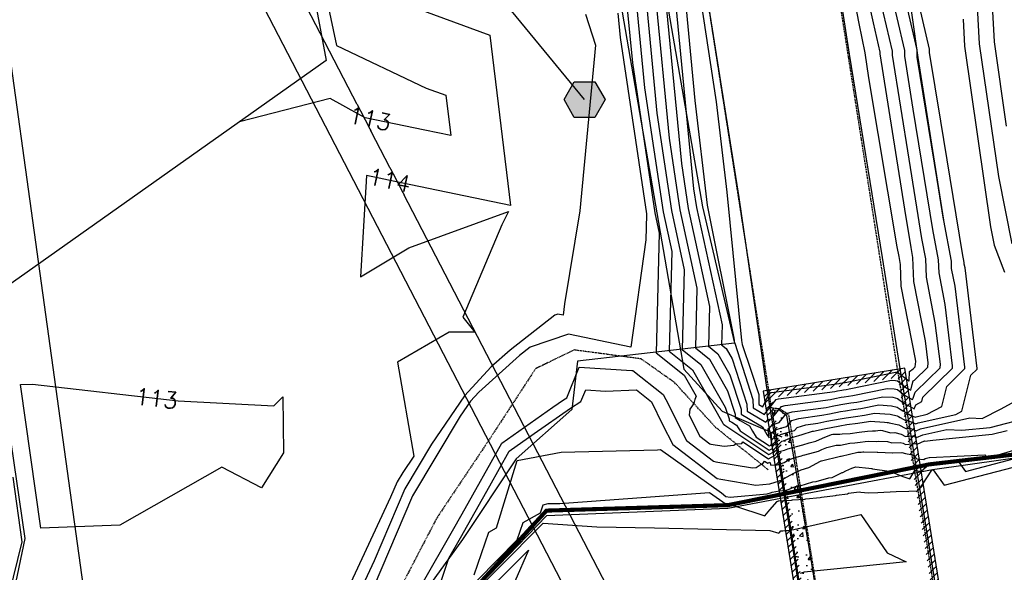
# Model space of a CAD drawing. Header units: feet. Extents: x 351431 to 355879, y 310968 to 329728.
# Tile 187 of 254: x 352696 to 352935, y 324970 to 325105. Entities that reach past the tile are written whole.
import ezdxf

# ---------------------------------------------------------------- set-up
doc = ezdxf.new("R2010")
doc.units = ezdxf.units.FT
doc.header["$MEASUREMENT"] = 0
doc.linetypes.add('D25', pattern=[0.375, 0.25, -0.125])
doc.linetypes.add('HIDDEN', pattern=[0.375, 0.25, -0.125])
for name, color, linetype in [('EHID', 86, 'Continuous'), ('EHYSC', 161, 'Continuous'), ('ELID', 174, 'Continuous'), ('ELIF', 153, 'LINKFENCE'), ('ELIG', 41, 'Continuous'), ('ELTCH-EG1', 253, 'Continuous'), ('ELTCN-EG1', 251, 'Continuous'), ('ELTNB-EG1', 55, 'Continuous'), ('ELTT', 3, 'Continuous'), ('ELTTR', 161, 'HIDDEN'), ('ELTW-CREEK', 6, 'Continuous'), ('ELTWH-OHW', 4, 'D25'), ('ELUTU', 153, 'UT'), ('ELYSP', 1, 'D25'), ('ELYSW-FRONT', 1, 'Continuous'), ('ESGH', 1, 'Continuous'), ('ETFS', 6, 'Continuous'), ('ETGH', 4, 'Continuous'), ('ETTC', 252, 'Continuous'), ('ETUS', 2, 'Continuous')]:
    doc.layers.add(name, color=color, linetype=linetype)
doc.styles.add('L80', font='simplex', dxfattribs={"height": 4})
doc.styles.add('ROMANSM', font='romansm.shx')
doc.linetypes.add('LINKFENCE', pattern='A,0.25,-0.08,0.25,-0.08,["X",ROMANSM,S=0.08,R=0,X=-0.004,Y=-0.04],-0.12', length=0.78)
doc.linetypes.add('UT', pattern='A,0.25,-0.07,0.07,-0.07,0.07,-0.07,0.25,-0.08,["UT",ROMANSM,S=0.08,R=0,X=-0.04,Y=-0.04],-0.15', length=1.08)

# ---------------------------------------------------------------- blocks, each defined once
blk = doc.blocks.new('TH')
blk.add_hatch(color=256).paths.add_polyline_path([(-0.05, 0.0866), (0.05, 0.0866), (0.1, 0), (0.05, -0.0866), (-0.05, -0.0866), (-0.1, 0)])
for p, q in [((-0.1, 0), (-0.05, 0.0866)), ((-0.05, 0.0866), (0.05, 0.0866)), ((0.05, 0.0866), (0.1, 0)), ((-0.05, -0.0866), (-0.1, 0)), ((0.1, 0), (0.05, -0.0866)), ((0.05, -0.0866), (-0.05, -0.0866))]:
    blk.add_line(p, q)

msp = doc.modelspace()

# ---------------------------------------------------------------- hatches: boundary and pattern name
at = {"layer": 'EHID'}
h = msp.add_hatch(dxfattribs=at)
h.set_pattern_fill('ANSI31', color=256, scale=10, style=0)
h.paths.add_polyline_path([(352890.75, 324937.54), (352921.28, 324942.48), (352909.22, 325017.83), (352878.77, 325012.88)], flags=16)
h.paths.add_polyline_path([(352889.09, 324935.25), (352923.57, 324940.83), (352910.88, 325020.12), (352876.48, 325014.53)])
at = {"layer": 'EHYSC'}
h = msp.add_hatch(dxfattribs=at)
h.set_pattern_fill('AR-CONC', color=256, style=0)
h.set_pattern_definition([(50, (352878.616, 324944.8), (7.1726, -0.6275), [0.75, -8.25]), (355, (352878.616, 324944.8), (-1.3875, 7.5219), [0.6, -6.6]), (100.451, (352879.214, 324944.748), (5.7851, 6.8944), [0.6374, -7.0114]), (46.184, (352878.616, 324946.8), (10.6724, -1.6552), [1.125, -12.375]), (96.636, (352879.505, 324946.662), (9.3466, 9.7412), [0.9561, -10.5171]), (351.184, (352878.616, 324946.8), (9.3466, 9.7412), [0.9, -9.9]), (21, (352879.616, 324946.3), (5.96907, -4.0262), [0.75, -8.25]), (326, (352879.616, 324946.3), (2.43315, 7.2515), [0.6, -6.6]), (71.451, (352880.1134, 324945.9645), (8.4022, 3.2253), [0.6374, -7.0114]), (37.5, (352878.616, 324944.8), (0.1216, 3.32894), [0, -6.52, 0, -6.7, 0, -6.625]), (7.5, (352878.616, 324944.8), (2.6307, 3.94412), [0, -3.82, 0, -6.37, 0, -2.525]), (327.5, (352876.386, 324944.8), (5.33822, -0.22555), [0, -2.5, 0, -7.8, 0, -10.35]), (317.5, (352875.386, 324944.8), (5.83186, 1.00105), [0, -3.25, 0, -5.18, 0, -7.35])])
h.paths.add_polyline_path([(352888.07, 324974.16), (352882.26, 325008.52), (352880.54, 325009.81), (352878.62, 325009.88), (352888.89, 324944.8), (352892.58, 324945.54)])

# ---------------------------------------------------------------- linework, layer by layer
at = {"layer": 'ELID', "flags": 128}
msp.add_lwpolyline([(352889.09, 324935.25), (352923.57, 324940.83), (352910.88, 325020.12), (352876.48, 325014.53)], close=True, dxfattribs=at)
at = {"layer": 'ELIF', "flags": 128}
msp.add_lwpolyline([(352804.75, 325835.9), (352812.35, 325788.72), (352819.46, 325736.92), (352826.01, 325689.59), (352833.21, 325639.04), (352840.5, 325587.83), (352849.24, 325532.35), (352855.49, 325479.28), (352863.97, 325429.87), (352872.29, 325376.69), (352876.44, 325343.31), (352883.96, 325291.77), (352892.15, 325245.38), (352899.66, 325195.86), (352906.66, 325148.18), (352914.04, 325095.52), (352920.35, 325056.01)], dxfattribs=at)
at = {"layer": 'ELIG', "flags": 128}
for points in [[(352858.08, 325350.26), (352859.21, 325342.01), (352861.65, 325322.91), (352866.54, 325291.79), (352874.22, 325244.05), (352881.71, 325197.28), (352889.79, 325145.54), (352897.37, 325096.34), (352905.42, 325046.95), (352909.54, 325021), (352916.62, 324978.02), (352922.71, 324939.79)], [(352832.83, 325303.2), (352842.35, 325243.97), (352845.72, 325222.48), (352849.64, 325196.4), (352853.65, 325171.74), (352862.24, 325114.28), (352870.59, 325061.57), (352877.24, 325015.98), (352883.88, 324975.04), (352890.14, 324935.01)]]:
    msp.add_lwpolyline(points, dxfattribs=at)
at = {"layer": 'ELTCH-EG1', "flags": 128}
for points, elevation in [([(352850.32, 325110.41), (352853.64, 325075.93), (352856.22, 325058.59), (352860.39, 325039.52), (352860.01, 325024.99), (352863.41, 325022.31), (352867.85, 325014.54), (352869.67, 325008.93), (352869.68, 325008.1), (352870.88, 325007.39), (352873.16, 325006.04), (352873.92, 325004.81), (352874.81, 325003.36), (352878.04, 325001.2), (352878.41, 325001.39), (352878.6, 325002.52), (352878.56, 325002.86), (352878.49, 325003.59), (352878.4, 325004.45), (352879.21, 325004.62), (352879.72, 325005.2), (352880.74, 325005.48), (352882.25, 325005.9), (352883.45, 325007.38), (352885.2, 325007.89), (352890.78, 325008.63), (352892.61, 325009.02), (352895.31, 325009.55), (352896.52, 325009.75), (352898.35, 325010.01), (352900.21, 325010.27), (352904.58, 325011.17), (352907.69, 325010.95), (352909.09, 325010.63), (352909.78, 325010.12), (352910.4, 325009.76), (352911.48, 325009.14), (352912.33, 325008.65), (352913.47, 325008.18), (352913.65, 325008.27), (352916.38, 325008.87), (352919.9, 325010.79), (352921.13, 325015.67), (352925.48, 325019.97), (352925.51, 325020.33), (352923.15, 325039.99), (352922.3, 325044.3), (352922.24, 325046.06), (352920.39, 325055.93), (352920.34, 325056.25), (352918.77, 325065.89), (352914.01, 325095.15), (352913.95, 325095.53), (352913.92, 325097.4), (352906.38, 325129.77)], 120), ([(352928.13, 325115.4), (352929, 325098.84), (352933.66, 325066.63), (352936.93, 325050.31)], 120), ([(352795.86, 324961.3), (352800.14, 324973.91), (352802.96, 324978.84), (352810.05, 324991.52), (352814.77, 324999.93), (352820.85, 325004.18), (352829.7, 325010.39), (352832.2, 325011.96), (352833.36, 325014.79), (352838.19, 325014.48), (352845.71, 325014.79), (352849.33, 325011.9), (352852.04, 325006.42), (352854.53, 325001.51), (352865.35, 324993.25), (352866.2, 324993.09), (352874.75, 324991.68), (352878.13, 324992.01), (352880.44, 324992.68), (352880.52, 324992.8), (352880.63, 324992.8), (352880.69, 324992.82), (352883.98, 324994.61), (352885.7, 324995.38), (352887.59, 324995.95), (352890.41, 324997.49), (352890.61, 324997.55), (352890.64, 324997.56), (352890.68, 324997.58), (352895.26, 324998.7), (352895.48, 324998.7), (352899.49, 324999.64), (352899.87, 324999.66), (352900.29, 324999.71), (352900.69, 324999.76), (352900.93, 324999.78), (352904.18, 324999.66), (352904.34, 324999.68), (352907.91, 324999.53), (352908.03, 324999.49), (352910.21, 324999.58), (352911.09, 324999.38), (352912.77, 324998.99), (352913.85, 324998.02), (352915.5, 324997.87), (352915.83, 324998.16), (352916.86, 324998.4), (352916.92, 324998.42), (352930.32, 324999.05), (352930.83, 324998.35), (352934.43, 324999.28), (352945.13, 325002.45)], 115)]:
    msp.add_lwpolyline(points, dxfattribs=dict(at, elevation=elevation))
at = {"layer": 'ELTCN-EG1', "flags": 128}
for points, elevation in [([(352858.62, 325534.3), (352865.07, 325495.27), (352866.66, 325480.87), (352865.98, 325472.26), (352867.33, 325473.74), (352871.28, 325455.5), (352875.12, 325430.04), (352875.56, 325427.75), (352884.3, 325384.29), (352885.42, 325377.96), (352891.02, 325352.6), (352892.61, 325345.74), (352901.29, 325306), (352903.76, 325294.22), (352907.32, 325275.31), (352912.63, 325247.61), (352915.86, 325229.84), (352921.02, 325199.98), (352923.46, 325179.4), (352927.53, 325149.78), (352931.2, 325125.91), (352932.59, 325099.36), (352935.56, 325078.86)], 121), ([(352857.19, 325113.45), (352859.91, 325085.13), (352862.87, 325059.71), (352869.34, 325027.36), (352869.55, 325026.18), (352869.57, 325026.12), (352874.01, 325012.5), (352874.03, 325010.46), (352876.78, 325008.83), (352876.86, 325009), (352879.65, 325012.45), (352880.21, 325012.61), (352893.91, 325014.43), (352894.58, 325014.58), (352895.57, 325014.77), (352896.01, 325014.84), (352896.68, 325014.94), (352897.36, 325015.03), (352907.66, 325017.15), (352908.66, 325017.09), (352909.11, 325016.98), (352911.41, 325015.25), (352912.36, 325014.71), (352912.69, 325016.13), (352912.98, 325017.03), (352913.3, 325017.18), (352916.47, 325020.31), (352916.57, 325021.39), (352915.93, 325026.69), (352913.09, 325041.1), (352912.88, 325046.98), (352912.44, 325049.36), (352910.92, 325058.7), (352904.94, 325096.48), (352904.93, 325096.89), (352903.28, 325103.97), (352894.05, 325145.68)], 123), ([(352848.03, 325109.39), (352850.66, 325082.05), (352854.19, 325058.35), (352857.33, 325043.98), (352856.82, 325024.59), (352861.36, 325021.01), (352867.28, 325010.64), (352868.23, 325007.75), (352868.23, 325007.31), (352868.85, 325006.95), (352870.03, 325006.25), (352870.42, 325005.61), (352870.88, 325004.86), (352877.95, 325000.15), (352878.74, 325000.57), (352878.93, 325001.67), (352880.16, 325002.98), (352879.15, 325003.03), (352879.13, 325003.28), (352879.11, 325003.48), (352880.52, 325003.78), (352880.72, 325004.01), (352882.08, 325004.38), (352884.11, 325004.95), (352884.72, 325005.69), (352886.86, 325006.31), (352889.74, 325006.69), (352891.96, 325007.17), (352895.23, 325007.81), (352896.69, 325008.05), (352898.9, 325008.36), (352901.15, 325008.68), (352903.55, 325009.17), (352907.37, 325008.91), (352909.08, 325008.52), (352909.23, 325008.41), (352909.37, 325008.33), (352909.78, 325008.09), (352911.22, 325007.31), (352911.61, 325007.34), (352913.57, 325006.53), (352914.19, 325006.81), (352923.28, 325008.81), (352924.75, 325009.62), (352926.96, 325018.35), (352928.48, 325019.85), (352928.49, 325019.98), (352925.55, 325044.42), (352925.37, 325045.36), (352925.35, 325045.75), (352924.95, 325047.91), (352919.65, 325080.07), (352916.93, 325096.75), (352916.92, 325097.57), (352907.41, 325138.37)], 119), ([(352852.61, 325111.42), (352856.61, 325069.8), (352858.24, 325058.84), (352863.45, 325035.06), (352863.19, 325025.39), (352865.46, 325023.6), (352868.41, 325018.43), (352871.12, 325010.12), (352871.13, 325008.89), (352872.9, 325007.84), (352876.3, 325005.83), (352877.42, 325004.01), (352877.92, 325003.19), (352877.85, 325003.82), (352877.85, 325003.89), (352877.69, 325005.41), (352877.91, 325005.46), (352878.73, 325006.4), (352879.39, 325006.58), (352880.39, 325006.85), (352882.18, 325009.07), (352883.54, 325009.46), (352891.82, 325010.56), (352893.27, 325010.87), (352895.4, 325011.29), (352896.35, 325011.45), (352897.79, 325011.65), (352899.26, 325011.86), (352905.61, 325013.16), (352908.02, 325013), (352909.1, 325012.75), (352910.32, 325011.83), (352911.43, 325011.19), (352912.03, 325010.85), (352913.19, 325010.18), (352913.63, 325011.19), (352915.05, 325011.96), (352915.31, 325013), (352922.48, 325020.08), (352922.53, 325020.68), (352920.74, 325035.56), (352919.23, 325043.23), (352919.12, 325046.37), (352917.73, 325053.81), (352912.98, 325083), (352910.94, 325095.85), (352910.92, 325097.23), (352905.35, 325121.17)], 121), ([(352860.65, 325114.09), (352865.07, 325084.78), (352867.63, 325062.83), (352871.25, 325026.78), (352871.42, 325025.86), (352873.61, 325019.34), (352875.45, 325013.69), (352875.47, 325011.24), (352876.38, 325010.71), (352877.55, 325013.11), (352878.38, 325014.14), (352878.55, 325014.18), (352894.95, 325016.36), (352895.23, 325016.43), (352895.65, 325016.51), (352895.84, 325016.54), (352896.12, 325016.58), (352896.41, 325016.62), (352908.69, 325019.15), (352908.98, 325019.13), (352909.12, 325019.1), (352911.9, 325017.01), (352911.94, 325016.99), (352912.08, 325019.31), (352912.91, 325019.95), (352913.06, 325020.02), (352913.47, 325020.43), (352913.59, 325021.74), (352913.52, 325022.26), (352910.02, 325040.04), (352909.84, 325045.28), (352909.54, 325047.24), (352909.09, 325049.54), (352902.15, 325090.63), (352901.26, 325096.66), (352899.85, 325103.83), (352896.54, 325121.17)], 124), ([(352854.9, 325112.44), (352859.59, 325063.68), (352860.27, 325059.09), (352866.51, 325030.6), (352866.38, 325025.79), (352867.51, 325024.9), (352868.98, 325022.33), (352872.56, 325011.31), (352872.58, 325009.67), (352874.93, 325008.28), (352877.18, 325006.95), (352877.73, 325007.59), (352878.05, 325007.68), (352878.53, 325007.81), (352880.92, 325010.76), (352881.87, 325011.04), (352892.86, 325012.5), (352893.92, 325012.72), (352895.48, 325013.03), (352896.18, 325013.15), (352897.24, 325013.29), (352898.31, 325013.44), (352906.63, 325015.16), (352908.34, 325015.04), (352909.1, 325014.87), (352910.87, 325013.54), (352912.47, 325012.62), (352912.57, 325012.56), (352912.77, 325012.44), (352912.92, 325012.78), (352913.42, 325014.28), (352913.55, 325014.35), (352919.47, 325020.2), (352919.55, 325021.03), (352918.33, 325031.13), (352916.16, 325042.17), (352916, 325046.67), (352915.08, 325051.59), (352911.95, 325070.85), (352907.94, 325096.16), (352907.93, 325097.06), (352904.31, 325112.57)], 122), ([(352843.46, 325107.36), (352844.71, 325094.3), (352850.13, 325057.85), (352851.22, 325052.9), (352850.45, 325023.79), (352857.27, 325018.41), (352860.18, 325013.31), (352859.89, 325012.51), (352859.65, 325011.49), (352858.71, 325010.14), (352858.54, 325008.65), (352861.13, 325003.53), (352863.56, 325001.68), (352863.75, 325001.64), (352867.04, 325001.1), (352869.33, 325001.38), (352869.87, 325001.72), (352871.32, 325001.8), (352871.58, 325002.16), (352877.75, 324998.04), (352879.41, 324998.93), (352879.45, 324999.14), (352880.05, 324999.78), (352881.69, 325000.14), (352882.46, 325000.47), (352884.62, 325001.03), (352886.11, 325001.48), (352887.66, 325001.94), (352889.26, 325002.38), (352890.89, 325003.06), (352893.1, 325004), (352893.44, 325004.06), (352895.14, 325004.03), (352895.7, 325004.16), (352897.66, 325004.25), (352899.79, 325004.52), (352901.85, 325004.78), (352903.05, 325004.89), (352903.8, 325004.86), (352904.94, 325004.99), (352905.53, 325004.97), (352907.4, 325004.39), (352908.46, 325004.44), (352909.99, 325004.09), (352911.12, 325003.48), (352912.87, 325003.61), (352913.78, 325003.24), (352915.26, 325003.9), (352921.15, 325005.2), (352924.8, 325005.03), (352931.66, 325005.71), (352941.65, 325008.24)], 117), ([(352845.74, 325108.38), (352847.69, 325088.17), (352852.16, 325058.1), (352854.27, 325048.44), (352853.64, 325024.19), (352859.31, 325019.71), (352866.72, 325006.75), (352866.78, 325006.56), (352866.78, 325006.53), (352866.82, 325006.51), (352866.9, 325006.46), (352866.93, 325006.42), (352866.96, 325006.37), (352877.85, 324999.09), (352879.08, 324999.75), (352879.19, 325000.41), (352881, 325002.33), (352881.44, 325002.42), (352883.35, 325003.23), (352883.42, 325003.24), (352885.14, 325003.76), (352885.97, 325003.99), (352885.98, 325004), (352888.52, 325004.74), (352888.7, 325004.76), (352891.31, 325005.32), (352895.14, 325006.07), (352896.86, 325006.36), (352899.46, 325006.72), (352902.1, 325007.09), (352902.53, 325007.18), (352906, 325006.94), (352906.62, 325006.92), (352906.88, 325006.91), (352907.09, 325006.84), (352907.15, 325006.84), (352909.46, 325006.32), (352911.17, 325005.39), (352912.24, 325005.48), (352913.68, 325004.89), (352914.72, 325005.36), (352926.69, 325007.99), (352929.74, 325007.85), (352934.34, 325010.19), (352941.1, 325013.9)], 118), ([(352925.06, 325104.9), (352925.4, 325098.31), (352931.76, 325054.39), (352932.64, 325049.99), (352935.12, 325043.4)], 119), ([(352785.93, 324954.21), (352801, 324980.55), (352803.33, 324984.72), (352812.96, 325001.88), (352825.39, 325010.57), (352828.01, 325012.4), (352828.75, 325012.87), (352831.79, 325020.33), (352844.55, 325019.52), (352844.84, 325019.53), (352852.2, 325013.67), (352852.81, 325012.44), (352857.83, 325002.52), (352864.46, 324997.47), (352864.98, 324997.37), (352873.93, 324995.89), (352874.77, 324995.99), (352876.01, 324996.76), (352876.32, 324996.78), (352876.85, 324997.52), (352877.65, 324996.99), (352878.08, 324997.22), (352878.33, 324996.5), (352879.93, 324996.61), (352881.58, 324997.2), (352882.37, 324997.63), (352883.91, 324998.32), (352885.82, 324998.82), (352886.21, 324998.93), (352886.62, 324999.06), (352889.94, 324999.96), (352890.77, 325000.31), (352891.99, 325000.83), (352894.24, 325001.38), (352895.31, 325001.37), (352897.59, 325001.9), (352898.77, 325001.95), (352900.04, 325002.11), (352901.27, 325002.27), (352901.99, 325002.33), (352903.99, 325002.26), (352904.64, 325002.33), (352906.72, 325002.25), (352907.72, 325001.94), (352909.78, 325002.03), (352910.52, 325001.86), (352911.07, 325001.56), (352913.49, 325001.75), (352913.89, 325001.59), (352915.71, 325002.41), (352915.78, 325002.34), (352915.82, 325002.35), (352917.73, 325002.63), (352932.12, 325004.05), (352935.78, 325004.98)], 116), ([(352806.28, 324969.85), (352809.82, 324980.26), (352811.67, 324981.29), (352816.75, 324997.62), (352827.39, 324999.67), (352850.82, 325000.26), (352851.53, 325000.31), (352866.38, 324989.83), (352867.4, 324988.88), (352867.4, 324988.89), (352868.5, 324988.77), (352877.43, 324989.52), (352878.48, 324989.89), (352878.66, 324989.96), (352880.48, 324990.3), (352882.01, 324990.38), (352884.76, 324991.48), (352885.46, 324991.53), (352888.55, 324992.46), (352889.36, 324992.54), (352892.44, 324993.47), (352893.25, 324993.55), (352895.7, 324994.75), (352895.87, 324994.77), (352896.58, 324995.18), (352898.02, 324995.83), (352899.05, 324996.14), (352902.16, 324995.8), (352902.81, 324995.69), (352902.93, 324995.68), (352903.09, 324995.66), (352907.14, 324995.03), (352907.99, 324994.75), (352910.41, 324993.74), (352912.14, 324993.23), (352913.37, 324995.19), (352914.92, 324995.05), (352916.85, 324996.78), (352916.88, 324996.79), (352917.28, 324996.91), (352924.06, 324997.23), (352925.67, 324995.02), (352936.97, 324997.94)], 114), ([(352787.85, 324949.06), (352816.7, 324978.39), (352818.13, 324982.61), (352822.39, 324984.98), (352822.99, 324986.92), (352824.26, 324987.17), (352827.05, 324987.24), (352863.49, 324989.84), (352867.5, 324987.01), (352867.78, 324986.76), (352867.92, 324987.02), (352868.67, 324986.94), (352869.76, 324986.55), (352876.9, 324984.25), (352878.09, 324985.63), (352879.89, 324987.71), (352880.2, 324987.82), (352880.3, 324987.84), (352883.41, 324988.02), (352883.6, 324988.09), (352886.64, 324988.28), (352886.9, 324988.36), (352890.37, 324988.7), (352890.63, 324988.78), (352894.1, 324989.12), (352894.31, 324989.22), (352896.96, 324989.57), (352897.22, 324989.72), (352899.82, 324990.07), (352900.21, 324990), (352902.02, 324989.76), (352904.33, 324989.89), (352908.82, 324990.13), (352911.93, 324990.24), (352914.08, 324990.32), (352915.19, 324991.86), (352917.51, 324995.29), (352917.62, 324995.4), (352917.63, 324995.41), (352917.8, 324995.41), (352920.51, 324991.7), (352939.52, 324996.61)], 113), ([(352694.13, 324993.59), (352696.3, 324977.88), (352693.16, 324965.04)], 113), ([(352790.63, 324949.83), (352823.01, 324982.44), (352836.05, 324981.5), (352850.07, 324981.28), (352878.13, 324980.67), (352880.31, 324979.97), (352880.48, 324980.17), (352880.8, 324980.53), (352881.3, 324980.57), (352881.81, 324980.62), (352882.4, 324980.67), (352882.99, 324980.73), (352883.45, 324980.79), (352883.91, 324980.86), (352900.19, 324984.5), (352906.59, 324975.25), (352911.27, 324973.02), (352886.42, 324970.52), (352885.52, 324970.2)], 112), ([(352804.87, 324961.4), (352819.47, 324975.85), (352816.18, 324968.28)], 111)]:
    msp.add_lwpolyline(points, dxfattribs=dict(at, elevation=elevation))
at = {"layer": 'ELTT', "flags": 128}
for points in [[(352851.58, 325118.09), (352861.73, 325059.27), (352869.53, 325026.19), (352831.39, 325021.77), (352829.98, 325010.04), (352816.5, 324998.05), (352803.41, 324978.45), (352784.08, 324951.65), (352772.19, 324924.66), (352759.83, 324911.52), (352763.07, 324905.05), (352772.84, 324880.81), (352764.99, 324848.79), (352748.89, 324841.47), (352724.62, 324839.94)], [(352686.7, 324929.15), (352697.14, 324978.71), (352688.88, 325034.97)]]:
    msp.add_lwpolyline(points, dxfattribs=at)
at = {"layer": 'ELTTR', "flags": 128}
msp.add_lwpolyline([(352877.67, 324995.42), (352865.02, 325005.63), (352854.95, 325016.6), (352846.81, 325022.34), (352830.56, 325024.5), (352821.16, 325019.94), (352810.36, 325003.4), (352797.2, 324983.72), (352781.17, 324952.98), (352764.81, 324928.77), (352736.48, 324897.58), (352730.46, 324880.28), (352723.48, 324847.92), (352721.68, 324840.29)], dxfattribs=at)
at = {"layer": 'ELTW-CREEK', "color": 2, "flags": 128}
for points in [[(353145.93, 325007.78), (353114.04, 325018.14), (353079.3, 325023.72), (353035.8, 325016.07), (352997.48, 325007.36), (352961.16, 325001.53), (352917.64, 324995.37), (352867.92, 324985.97)], [(352867.92, 324985.97), (352823.8, 324984.21), (352789.07, 324948.22), (352764.45, 324909.74), (352776.66, 324882.7), (352775.08, 324867.05), (352769.41, 324832.25), (352761.47, 324831.62), (352733.85, 324823.54), (352714.23, 324822.45), (352669.77, 324819.99), (352611.41, 324821.76), (352559.03, 324834.81), (352528.5, 324861.11), (352491.41, 324867.8)]]:
    msp.add_lwpolyline(points, dxfattribs=at)
at = {"layer": 'ELUTU', "flags": 128}
msp.add_lwpolyline([(352380.14, 326770.45), (352398.65, 326780.17), (352459.09, 326702.12), (352510.81, 326628.37), (352552.86, 326540.28), (352588.36, 326465.06), (352610.23, 326418), (352624.93, 326383.94), (352638.67, 326344.3), (352662.25, 326268.74), (352695.84, 326142.57), (352724.3, 325990.83), (352730.82, 325926.5), (352748.67, 325776.94), (352754.81, 325742.51), (352765.7, 325666.24), (352772.11, 325619.5), (352777.81, 325570.61), (352786.08, 325519.18), (352795.26, 325441.73), (352804.33, 325382.47), (352810.39, 325336.01), (352824.23, 325256.67), (352824.51, 325228.77), (352829.94, 325177.9), (352857.19, 325019.87), (352866.53, 325009.67), (352881.01, 325003.37)], dxfattribs=at)
at = {"layer": 'ELYSP', "flags": 128}
for points in [[(352984.21, 324894.24), (352992.52, 324843.71), (353000.45, 324794.7), (353008.54, 324745.37), (353016.78, 324695.86), (353024.83, 324646.53), (353032.83, 324597.26), (353040.9, 324547.4), (353048.98, 324498.35), (353057.05, 324449.37), (353065.11, 324399.81), (353073.08, 324350.47), (353080.87, 324301.15), (353088.82, 324251.58), (353096.66, 324202.37), (353104.52, 324153.36), (353112.56, 324104.05), (353120.32, 324054.79), (353128.53, 324004.88), (353136.12, 323955.53), (353144.11, 323906.01), (353151.85, 323856.49), (353159.79, 323807.19), (353167.71, 323757.88), (353175.4, 323708.71), (353183.41, 323659.29), (353191.43, 323609.73), (353199.33, 323560.72), (353207.21, 323511.65), (353215.3, 323461.83), (353223.03, 323412.47), (353231.18, 323363.28), (353239.08, 323313.56), (353246.97, 323264.24), (353254.78, 323214.9), (353262.77, 323165.39), (353270.77, 323116.16), (353278.65, 323066.75), (353286.53, 323017.6), (353287.39, 323010.17), (353286.96, 322964.83), (353289.74, 322915.05), (353293.09, 322865.36), (353294.22, 322815.85), (353295.51, 322766.33), (353297.43, 322717), (353299.01, 322667.59), (353300.37, 322618.43), (353301.75, 322569.21), (353303.58, 322520.04), (353304.54, 322470.94), (353305.74, 322422.17), (353305.56, 322388.55), (353305.06, 322388.54), (353299.28, 322387.59), (353297.35, 322389.85), (353294.18, 322443.37), (353290.91, 322495.83), (353287.45, 322546.86), (353282.98, 322598.95), (353278.21, 322649.69), (353273.37, 322699.14), (353267.41, 322750.32), (353261.16, 322800.27), (353254.24, 322851.15), (353246.93, 322901.67), (353239.23, 322951.31), (353231.45, 323000.74), (353223.11, 323052.85), (353214.76, 323104.49), (353206.63, 323155.75), (353198.47, 323206.33), (353191.34, 323255.07), (353187.17, 323283.02), (353190.78, 323284.64), (353185.17, 323304.72), (353180.19, 323320.31), (353174.53, 323355.44), (353166.34, 323406.76), (353158.17, 323457.72), (353149.84, 323509.21), (353141.34, 323562.21), (353133.19, 323613.4), (353124.76, 323665.19), (353116.29, 323717.16), (353108.1, 323768.67), (353099.98, 323819.82), (353091.82, 323871.3), (353083.14, 323925.24), (353074.41, 323979.03), (353066.06, 324031.83), (353057.75, 324083.35), (353049.19, 324136.92), (353040.61, 324189.48), (353031.78, 324241.31), (353024.64, 324289.83), (353016.5, 324341.11), (353008.44, 324391.52), (353000.27, 324442.06), (352991.66, 324494.86), (352983.32, 324545.65), (352974.72, 324598.45), (352966.55, 324649.57), (352957.79, 324704.09), (352948.99, 324759.74), (352940.87, 324812.43), (352935.12, 324849.1), (352934.31, 324859.22), (352933.8, 324871.86), (352932.07, 324889.05), (352925.95, 324916.75), (352922.15, 324940.49), (352916.03, 324979.33), (352909.12, 325019.99), (352901.28, 325070), (352892.97, 325122.86), (352884.56, 325175.29), (352876.23, 325226.6), (352868.01, 325279.24), (352858.95, 325330.37), (352846.81, 325400.48), (352838.11, 325454.47), (352829.09, 325509.39), (352820.44, 325561.85), (352812.42, 325613.94), (352805.56, 325665.83), (352800.29, 325713.74), (352797.31, 325761.29), (352791.48, 325854.23), (352786.83, 325905.82), (352780.9, 325959.93), (352778.48, 325980.88), (352777.45, 325991.16), (352777.56, 325995.61), (352778.61, 325998.74), (352780.86, 325999.62), (352784.24, 325998.78), (352797.22, 325949.41), (352806.48, 325899.94), (352815.96, 325850.93), (352824.47, 325801.87), (352832.78, 325752.64), (352841.47, 325703.34), (352850, 325653.98), (352858.54, 325604.91), (352867.2, 325555.64), (352876.16, 325506.56), (352885.42, 325456.49), (352893.87, 325407.59), (352902.48, 325358.35), (352913.41, 325309.51), (352921.77, 325259.53), (352930.62, 325210.85), (352939.01, 325161.57), (352947.12, 325112.25), (352950.73, 325092.7), (352956.24, 325063.14), (352962.32, 325026.93), (352967.87, 324988.97), (352974.51, 324950.14), (352984.21, 324894.24)], [(352436.21, 324776.74), (352463.36, 324786.04), (352489.18, 324788.37), (352510.42, 324785.04), (352531.28, 324776.76), (352548.34, 324767.92), (352568.55, 324756.2), (352578.92, 324750.64), (352593.68, 324745.46), (352613.41, 324742.62), (352627.87, 324744.23), (352655.12, 324751.77), (352665.63, 324755.45), (352683.69, 324761.61), (352694.4, 324767.75), (352696.82, 324775.29), (352703.22, 324773.09), (352703.85, 324769.41), (352706.58, 324768.3), (352714.5, 324768.99), (352732.07, 324770.79), (352762.52, 324772.7), (352802.84, 324774.68), (352829.03, 324775.1), (352860.32, 324774.97), (352878.91, 324771.86), (352894.39, 324766.5), (352907.23, 324749.74), (352909.75, 324738.83), (352911.2, 324728.88), (352911.98, 324726.93), (352914.01, 324726.84), (352920.89, 324733.35), (352925.44, 324739.56), (352927.23, 324744.87), (352925.1, 324757.35), (352916.5, 324809.75), (352908.7, 324845.35), (352903.31, 324857.98), (352901.14, 324864.42), (352897.21, 324880.08), (352896.72, 324884.23), (352894.76, 324909.61), (352890.58, 324935.24), (352888.91, 324944.65), (352892.86, 324945.33), (352888.3, 324974.21), (352882.76, 325008.7), (352880.58, 325010.17), (352878.55, 325010.37), (352870.05, 325064.61), (352861.82, 325117.21), (352853.79, 325169.15), (352846.04, 325221.66), (352838.12, 325273.14), (352829.95, 325325.02), (352825.64, 325345.78), (352823.58, 325354.88), (352822.34, 325370.12), (352821.95, 325398.79), (352813.1, 325401.59), (352801.61, 325402.16), (352788.25, 325399.46), (352778.09, 325391.06), (352774.11, 325378.9), (352780.09, 325343.07), (352785.21, 325315.51), (352787.65, 325306.65), (352789.96, 325303.2), (352794.42, 325299.73), (352796.02, 325296.29), (352797.25, 325288.47), (352800.39, 325268.76), (352805.95, 325233.71), (352805.58, 325232.82), (352798.2, 325231.39)]]:
    msp.add_lwpolyline(points, dxfattribs=at)
at = {"layer": 'ELYSW-FRONT', "flags": 128}
msp.add_lwpolyline([(352888.89, 324944.8), (352892.58, 324945.54), (352888.07, 324974.16), (352882.26, 325008.52), (352880.54, 325009.81), (352878.62, 325009.88)], close=True, dxfattribs=at)
at = {"layer": 'ETGH', "linetype": 'ByBlock', "lineweight": -2}
msp.add_lwpolyline([(352833.1, 325085.35), (352704, 325242.15)], dxfattribs=at)

# ---------------------------------------------------------------- block references
at = {"layer": 'ESGH', "xscale": 50, "yscale": 50, "zscale": 50}
msp.add_blockref('TH', (352833.1, 325085.35), dxfattribs=at)

# ---------------------------------------------------------------- next in the draw order: texts
at = {"layer": 'ETTC', "char_height": 4, "attachment_point": 5, "style": 'L80', "bg_fill": 3, "box_fill_scale": 1.2, "bg_fill_color": 256}
for s, insert, rotation, bg_fill_transparency in [('{113}', (352780.94, 325080.68, 113), 348.2381, 7020349), ('{114}', (352785.74, 325065.73, 114), 348.2381, 7020344), ('{113}', (352729.08, 325012.74, 113), 353.4044, 7020354)]:
    msp.add_mtext(s, dxfattribs=dict(at, insert=insert, rotation=rotation, bg_fill_transparency=bg_fill_transparency))

# ---------------------------------------------------------------- next in the draw order: linework, layer by layer
at = {"layer": 'ELTCH-EG1', "elevation": 115, "flags": 128}
msp.add_lwpolyline([(352833.34, 325106.11), (352835.73, 325098.58), (352831.95, 325058.34), (352828.25, 325035.75), (352827.86, 325032.98), (352826.61, 325033.24), (352825.83, 325032.97), (352814.98, 325024.48), (352810.42, 325020.4), (352803.9, 325013.4), (352795.87, 325001.6), (352789.39, 324990.77), (352781.94, 324973.31), (352773.52, 324955.2)], dxfattribs=at)
at = {"layer": 'ELTCN-EG1', "flags": 128}
for points, elevation in [([(352762.77, 325134.93), (352764.84, 325135.9), (352772.79, 325098.49), (352794.62, 325088.14), (352799.37, 325086.39), (352800.56, 325076.6), (352794.27, 325077.91), (352779.75, 325080.93), (352771.3, 325085.59), (352749.24, 325079.91)], 113), ([(352790.01, 325108.39), (352810.09, 325100.98), (352815.12, 325059.62), (352788.53, 325065.15), (352780.07, 325066.91), (352778.63, 325042.26), (352790.41, 325049.33), (352814.6, 325058.18), (352813.01, 325054.87), (352803.47, 325032.49), (352806.46, 325028.84), (352800.19, 325028.84), (352787.63, 325021.52), (352791.59, 324998.74), (352788.89, 324994.77), (352787.52, 324992.47), (352785.93, 324988.76), (352770.37, 324955.29)], 114), ([(352841.17, 325106.34), (352841.73, 325100.42), (352848.11, 325057.6), (352848.16, 325057.36), (352848, 325051.27), (352844.34, 325025.19), (352829.19, 325028.33), (352819.83, 325025.16), (352817.26, 325023.15), (352807.36, 325014.26), (352805.33, 325012.09), (352802.84, 325008.43), (352791.26, 324989.06), (352777.95, 324957.86)], 116), ([(352700.92, 324981.25), (352696.05, 325016.1), (352698.96, 325016.22), (352734.35, 325012.13), (352757.59, 325010.96), (352759.79, 325013.14), (352759.91, 324999.51), (352754.61, 324991), (352744.9, 324996), (352720.17, 324981.94), (352700.92, 324981.25)], 113)]:
    msp.add_lwpolyline(points, dxfattribs=dict(at, elevation=elevation))
at = {"layer": 'ELTNB-EG1'}
msp.add_polyline3d([(352760.62, 325146.43, 113.08), (352770.28, 325094.8, 112.73), (352692.33, 325039.66, 113.73), (352652.5, 325078.26, 112.97), (352633.62, 325092.19, 114.04), (352611.03, 325101.89, 113.07), (352576.99, 325108.11, 113.54), (352557.5, 325093.62, 111.73), (352535.36, 325062.41, 113.1), (352543.39, 325044.94, 113.67), (352547.74, 325018.42, 113.62), (352548.37, 324992.43, 113.18), (352546.16, 324967.36, 113.53), (352534.99, 324935.38, 111.89), (352519.4, 324904.95, 111.75), (352499.47, 324892.26, 111.62), (352467.41, 324879.68, 111.85)], dxfattribs=at)
at = {"layer": 'ELTWH-OHW', "ltscale": 0.5, "const_width": 1, "flags": 128}
msp.add_lwpolyline([(353597.16, 325011.01), (353597.02, 325001.78), (353560.54, 324976.58), (353502.78, 324969.57), (353478.47, 324983.24), (353453.15, 325020.66), (353436.29, 325009.64), (353423.89, 325024.18), (353426.34, 325040.71), (353405.51, 325034.33), (353416.31, 325010.44), (353350.58, 324988.42), (353294.09, 324970.58), (353241.48, 324974.49), (353207.28, 324989.14), (353146.97, 325008.62), (353113.61, 325020.84), (353079.64, 325024.81), (353027.42, 325015.13), (352957.86, 325001.46), (352916.89, 324996.72), (352867.98, 324986.81), (352823.84, 324985.48), (352788.66, 324947.26), (352763.86, 324909.04), (352774.63, 324885.13), (352773.69, 324867.23), (352769.72, 324832.69), (352761.65, 324831.98), (352734.39, 324824.86), (352714.53, 324823.22), (352669.77, 324820.35), (352611.75, 324822.02), (352564.51, 324836.29), (352528.82, 324862.18), (352491.53, 324868.93)], dxfattribs=at)
at = {"layer": 'ETFS', "linetype": 'ByBlock', "lineweight": -2}
msp.add_lwpolyline([(352727.02, 324853.31), (352685.64, 325152.07)], dxfattribs=at)
at = {"layer": 'ETGH', "linetype": 'ByBlock', "lineweight": -2}
msp.add_lwpolyline([(352898.12, 324852.28), (352710.45, 325214.13)], dxfattribs=at)
at = {"layer": 'ETUS', "linetype": 'ByBlock', "lineweight": -2}
msp.add_lwpolyline([(352873.18, 324880.17), (352714.09, 325187.1)], dxfattribs=at)

doc.saveas('drawing.dxf')
